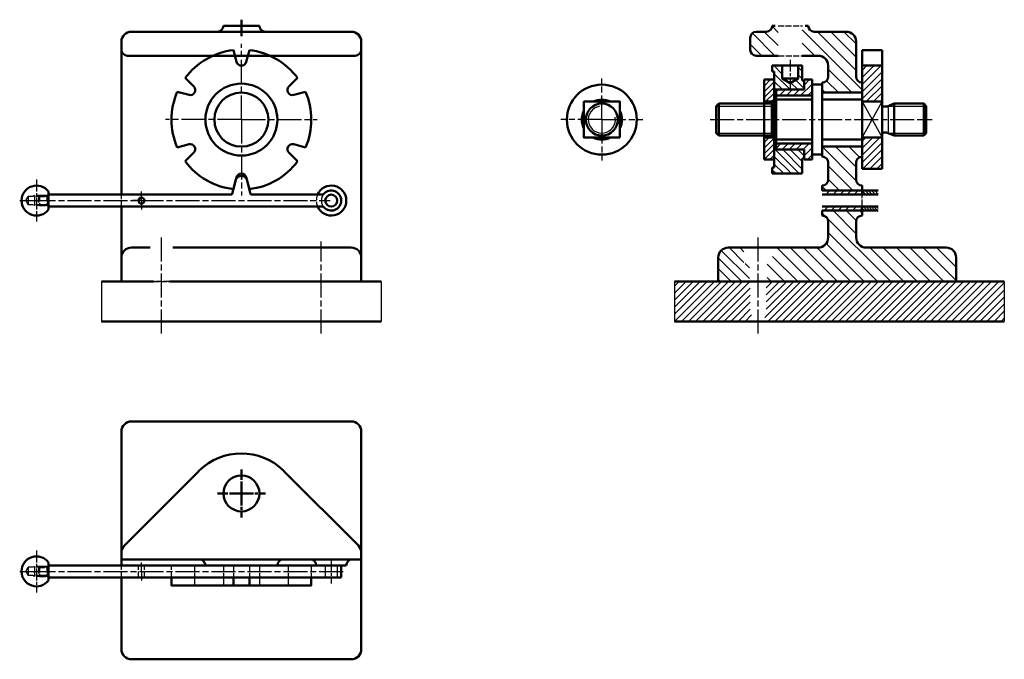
# Model space of a CAD drawing. Extents: x 69 to 561, y 61 to 381.
import ezdxf

# ---------------------------------------------------------------- set-up
doc = ezdxf.new("R2010")
doc.units = 0
for name, pattern in [('AM_ISO02W050', [7.5, 6, -1.5]), ('AM_ISO02W050x2', [3.75, 3, -0.75]), ('AM_ISO08W050', [18, 12, -1.5, 3, -1.5]), ('AM_ISO08W050x2', [9, 6, -0.75, 1.5, -0.75])]:
    doc.linetypes.add(name, pattern=pattern)
for name, color, linetype, lineweight in [('AM_0', 7, 'CONTINUOUS', 50), ('AM_2', 5, 'CONTINUOUS', 50), ('AM_3', 6, 'AM_ISO02W050', 25), ('AM_4', 3, 'CONTINUOUS', 25), ('AM_7', 150, 'AM_ISO08W050', 25), ('AM_7N', 140, 'AM_ISO08W050', 25), ('AM_8', 1, 'CONTINUOUS', 25)]:
    doc.layers.add(name, color=color, linetype=linetype, lineweight=lineweight)
doc.linetypes.add('amzigzag', pattern='A,0.0001,[135,ltypeshp.shx,S=0.04,R=0,X=0,Y=0],-11', length=11.0001)
pattern_1 = [(45, (60.201, 58.519), (-1.767767, 1.767767), [])]
pattern_2 = [(45, (72.021, 51.1806), (-1.767767, 1.767767), [])]
pattern_3 = [(45, (168.9428, 89.7904), (-1.414214, 1.414214), [])]
pattern_4 = [(45, (63.6077, 31.6526), (-1.767767, 1.767767), [])]
pattern_5 = [(135, (63.6077, 0), (-3.3234, -3.3234), [])]

# ---------------------------------------------------------------- blocks, each defined once
blk = doc.blocks.new('*U0')
at = {"layer": 'AM_3'}
for p, q in [((0.3, 2.1), (0, 2.62)), ((0.07, 2.5), (7, 2.5)), ((0.3, 2.1), (0.3, -2.1)), ((0.3, 2.1), (10.2, 2.1)), ((7, -2.5), (7, 2.5)), ((7, 2.5), (7.8, 2.1)), ((11.41, 0), (10.2, 2.1)), ((10.2, -2.1), (10.2, 2.1)), ((11.41, 0), (10.2, -2.1)), ((0.3, -2.1), (0, -2.62)), ((0.07, -2.5), (7, -2.5)), ((0.3, -2.1), (10.2, -2.1)), ((7, -2.5), (7.8, -2.1))]:
    blk.add_line(p, q, dxfattribs=at)
at = {"layer": 'AM_7', "linetype": 'AM_ISO08W050x2'}
blk.add_line((6, -10.5), (6, 10.5), dxfattribs=at)
at = {"layer": 'AM_7N', "linetype": 'AM_ISO08W050x2'}
blk.add_line((14.41, 0), (-3, 0), dxfattribs=at)
blk = doc.blocks.new('*U1')
at = {"layer": 'AM_0'}
for p, q in [((0, 4), (6.5, 4)), ((6.5, 4), (6.5, -4)), ((6.5, 4), (8.81, 0)), ((0, -4), (6.5, -4)), ((6.5, -4), (8.81, 0))]:
    blk.add_line(p, q, dxfattribs=at)
at = {"layer": 'AM_7', "linetype": 'AM_ISO08W050x2'}
blk.add_line((-3, 0), (11.81, 0), dxfattribs=at)

msp = doc.modelspace()

# ---------------------------------------------------------------- hatches: boundary and pattern name
at = {"layer": 'AM_8'}
h = msp.add_hatch(dxfattribs=at)
h.set_pattern_fill('_U', color=256, scale=4.7, angle=135, style=0, pattern_type=0)
h.set_pattern_definition([(135, (60.201, 58.519), (-3.3234, -3.3234), [])])
edge = h.paths.add_edge_path()
edge.add_line((490.35, 344.77), (490.35, 349.77))
edge.add_arc((490.35, 352.77), 3, 180, 270, ccw=False)
edge.add_line((487.35, 352.77), (487.35, 370.27))
edge.add_arc((482.35, 370.27), 5, 0, 90)
edge.add_line((482.35, 375.27), (466.35, 375.27))
edge.add_arc((466.35, 378.27), 3, 180, 270, ccw=False)
edge.add_line((463.35, 378.27), (461.85, 378.27))
edge.add_line((461.85, 378.27), (460.42, 378.27))
edge.add_arc((460.75, 377.77), 0.6, 123.5573, 180)
edge.add_line((460.15, 377.77), (460.15, 377.1))
edge.add_arc((460.75, 377.1), 0.6, 180, 195)
edge.add_line((460.17, 376.94), (460.35, 376.27))
edge.add_line((460.35, 376.27), (460.35, 363.27))
edge.add_line((460.35, 363.27), (468.35, 363.27))
edge.add_arc((468.35, 358.27), 5, 0, 90, ccw=False)
edge.add_line((473.35, 358.27), (473.35, 352.77))
edge.add_arc((470.35, 352.77), 3, 270, 360, ccw=False)
edge.add_line((470.35, 349.77), (470.35, 344.77))
edge.add_line((470.35, 344.77), (490.35, 344.77))
edge = h.paths.add_edge_path()
edge.add_line((448.55, 377.1), (448.55, 377.77))
edge.add_arc((447.95, 377.77), 0.6, 0, 56.4427)
edge.add_line((448.29, 378.27), (446.85, 378.27))
edge.add_line((446.85, 378.27), (445.35, 378.27))
edge.add_arc((442.35, 378.27), 3, 270, 360, ccw=False)
edge.add_line((442.35, 375.27), (437.35, 375.27))
edge.add_arc((437.35, 372.27), 3, 90, 180)
edge.add_line((434.35, 372.27), (434.35, 366.27))
edge.add_arc((437.35, 366.27), 3, 180, 270)
edge.add_line((437.35, 363.27), (448.35, 363.27))
edge.add_line((448.35, 363.27), (448.35, 376.27))
edge.add_line((448.35, 376.27), (448.53, 376.94))
edge.add_arc((447.95, 377.1), 0.6, 345, 360)
h = msp.add_hatch(dxfattribs=at)
h.set_pattern_fill('_U', color=256, scale=2.7, angle=135, style=0, pattern_type=0)
h.set_pattern_definition([(135, (63.6077, 0), (-1.909188, -1.909188), [])])
h.paths.add_polyline_path([(450.35, 358.27), (445.35, 358.27), (445.35, 355.27), (446.35, 355.27), (446.35, 346.27), (461.35, 346.27), (461.35, 350.77), (460.35, 350.77), (460.35, 358.27), (458.35, 358.27), (458.35, 351.77), (454.35, 349.46), (450.35, 351.77)])
h = msp.add_hatch(dxfattribs=at)
h.set_pattern_fill('_U', color=256, scale=2.5, angle=45, style=0, pattern_type=0)
h.set_pattern_definition(pattern_4)
h.paths.add_polyline_path([(500.35, 340.27), (500.35, 358.27), (490.35, 358.27), (490.35, 340.27)])
h = msp.add_hatch(dxfattribs=at)
h.set_pattern_fill('_U', color=256, scale=2, angle=45, style=0, pattern_type=0)
h.set_pattern_definition(pattern_3)
h.paths.add_polyline_path([(441.35, 351.27), (441.35, 340.27), (446.35, 340.27), (446.35, 351.27)])
h = msp.add_hatch(dxfattribs=at)
h.set_pattern_fill('_U', color=256, scale=2.5, angle=45, style=0, pattern_type=0)
h.set_pattern_definition(pattern_2)
h.paths.add_polyline_path([(461.35, 351.27), (461.35, 346.27), (447.35, 346.27), (447.35, 343.27), (465.35, 343.27), (465.35, 351.27)])
h = msp.add_hatch(dxfattribs=at)
h.set_pattern_fill('_U', color=256, scale=2, angle=45, style=0, pattern_type=0)
h.set_pattern_definition(pattern_3)
h.paths.add_polyline_path([(441.35, 322.27), (441.35, 311.27), (446.35, 311.27), (446.35, 322.27)])
h = msp.add_hatch(dxfattribs=at)
h.set_pattern_fill('_U', color=256, scale=2.5, angle=45, style=0, pattern_type=0)
h.set_pattern_definition(pattern_4)
h.paths.add_polyline_path([(500.35, 306.64), (500.35, 322.27), (490.35, 322.27), (490.35, 306.64)])
h = msp.add_hatch(dxfattribs=at)
h.set_pattern_fill('_U', color=256, scale=2.7, angle=135, style=0, pattern_type=0)
h.set_pattern_definition([(135, (170.3925, 88.6078), (-1.909188, -1.909188), [])])
h.paths.add_polyline_path([(460.35, 311.77), (461.35, 311.77), (461.35, 316.27), (446.35, 316.27), (446.35, 307.27), (445.35, 307.27), (445.35, 304.27), (460.35, 304.27)], flags=0)
h = msp.add_hatch(dxfattribs=at)
h.set_pattern_fill('_U', color=256, scale=2.5, angle=45, style=0, pattern_type=0)
h.set_pattern_definition(pattern_2)
h.paths.add_polyline_path([(447.35, 316.27), (461.35, 316.27), (461.35, 311.27), (465.35, 311.27), (465.35, 319.27), (447.35, 319.27)])
h = msp.add_hatch(dxfattribs=at)
h.set_pattern_fill('_U', color=256, scale=4.7, angle=135, style=0, pattern_type=0)
h.set_pattern_definition(pattern_5)
edge = h.paths.add_edge_path()
edge.add_line((490.35, 312.77), (490.35, 317.77))
edge.add_line((490.35, 317.77), (470.35, 317.77))
edge.add_line((470.35, 317.77), (470.35, 312.77))
edge.add_arc((470.35, 309.77), 3, 0, 90, ccw=False)
edge.add_line((473.35, 309.77), (473.35, 301.27))
edge.add_arc((470.35, 301.27), 3, -90, 0, ccw=False)
edge.add_line((470.35, 298.27), (470.35, 295.77))
edge.add_line((470.35, 295.77), (490.35, 295.77))
edge.add_line((490.35, 295.77), (490.35, 298.27))
edge.add_arc((490.35, 301.27), 3, 180, 270, ccw=False)
edge.add_line((487.35, 301.27), (487.35, 309.77))
edge.add_arc((490.35, 309.77), 3, 90, 180, ccw=False)
h = msp.add_hatch(dxfattribs=at)
h.set_pattern_fill('_U', color=256, scale=2.5, angle=45, style=0, pattern_type=0)
h.set_pattern_definition(pattern_1)
h.paths.add_polyline_path([(490.35, 295.77), (470.35, 295.77), (470.35, 293.77), (490.35, 293.77)])
h = msp.add_hatch(dxfattribs=at)
h.set_pattern_fill('_U', color=256, scale=1.128, angle=135, style=0, pattern_type=0)
h.set_pattern_definition([(135, (63.6077, 31.6526), (-0.7976164, -0.7976164), [])])
h.paths.add_polyline_path([(498.35, 295.77), (490.35, 295.77), (490.35, 293.77), (498.35, 293.77)])
h = msp.add_hatch(dxfattribs=at)
h.set_pattern_fill('_U', color=256, scale=4.7, angle=135, style=0, pattern_type=0)
h.set_pattern_definition(pattern_5)
edge = h.paths.add_edge_path()
edge.add_arc((532.35, 262.27), 5, 0, 90)
edge.add_line((532.35, 267.27), (492.35, 267.27))
edge.add_arc((492.35, 272.27), 5, 180, 270, ccw=False)
edge.add_line((487.35, 272.27), (487.35, 280.27))
edge.add_arc((490.35, 280.27), 3, 90, 180, ccw=False)
edge.add_line((490.35, 283.27), (490.35, 285.77))
edge.add_line((490.35, 285.77), (470.35, 285.77))
edge.add_line((470.35, 285.77), (470.35, 283.27))
edge.add_arc((470.35, 280.27), 3, 0, 90, ccw=False)
edge.add_line((473.35, 280.27), (473.35, 272.27))
edge.add_arc((468.35, 272.27), 5, -90, 0, ccw=False)
edge.add_line((468.35, 267.27), (445.5, 267.27))
edge.add_line((445.5, 267.27), (445.5, 259.27))
edge.add_line((445.5, 259.27), (442.75, 259.27))
edge.add_line((442.75, 259.27), (442.75, 250.27))
edge.add_line((442.75, 250.27), (537.35, 250.27))
edge.add_line((537.35, 250.27), (537.35, 262.27))
h = msp.add_hatch(dxfattribs=at)
h.set_pattern_fill('_U', color=256, scale=2.5, angle=45, style=0, pattern_type=0)
h.set_pattern_definition(pattern_1)
h.paths.add_polyline_path([(490.35, 287.77), (470.35, 287.77), (470.35, 285.77), (490.35, 285.77)])
h = msp.add_hatch(dxfattribs=at)
h.set_pattern_fill('_U', color=256, scale=0.94, angle=135, style=0, pattern_type=0)
h.set_pattern_definition([(135, (63.6077, 31.6526), (-0.6646804, -0.6646804), [])])
h.paths.add_polyline_path([(490.35, 285.77), (498.35, 285.77), (498.35, 287.77), (490.35, 287.77)])
h = msp.add_hatch(dxfattribs=at)
h.set_pattern_fill('_U', color=256, scale=3.76, angle=135, style=0, pattern_type=0)
h.set_pattern_definition([(135, (63.6077, 0), (-2.65872, -2.65872), [])])
edge = h.paths.add_edge_path()
edge.add_line((433.95, 250.27), (433.95, 259.27))
edge.add_line((433.95, 259.27), (431.2, 259.27))
edge.add_line((431.2, 259.27), (431.2, 267.27))
edge.add_line((431.2, 267.27), (423.35, 267.27))
edge.add_arc((423.35, 262.27), 5, 90, 180)
edge.add_line((418.35, 262.27), (418.35, 250.27))
edge.add_line((418.35, 250.27), (433.95, 250.27))
h = msp.add_hatch(dxfattribs=at)
h.set_pattern_fill('_U', color=256, scale=2.5, angle=45, style=0, pattern_type=0)
h.set_pattern_definition([(45, (63.6077, 0), (-1.767767, 1.767767), [])])
h.paths.add_polyline_path([(396.47, 230.27), (435.03, 230.27), (435.03, 234.36), (434.35, 235.04), (434.35, 250.27), (396.47, 250.27)])
h = msp.add_hatch(dxfattribs=at)
h.set_pattern_fill('_U', color=256, scale=2.5, angle=45, style=0, pattern_type=0)
h.set_pattern_definition([(45, (51.6077, 43.7503), (-1.767767, 1.767767), [])])
h.paths.add_polyline_path([(561.47, 230.27), (561.47, 250.27), (442.35, 250.27), (442.35, 235.04), (441.68, 234.36), (441.68, 230.27), (508.53, 230.27)])

# ---------------------------------------------------------------- linework, layer by layer
at = {"layer": 'AM_0', "linetype": 'AM_ISO08W050x2'}
for p, q in [((179.75, 381.27), (179.75, 372.27)), ((179.75, 144.27), (179.75, 156.27)), ((179.75, 144.27), (167.75, 144.27)), ((179.75, 144.27), (191.75, 144.27)), ((179.75, 144.27), (179.75, 132.27))]:
    msp.add_line(p, q, dxfattribs=at)
at = {"layer": 'AM_0'}
for p, q in [((124.75, 375.27), (234.75, 375.27)), ((162.75, 375.27), (167.75, 375.27)), ((170.75, 378.27), (188.75, 378.27)), ((437.35, 375.27), (442.35, 375.27)), ((445.35, 378.27), (446.85, 378.27)), ((461.85, 378.27), (463.35, 378.27)), ((466.35, 375.27), (482.35, 375.27)), ((119.75, 293.77), (119.75, 370.27)), ((239.75, 370.27), (239.75, 267.27)), ((434.35, 372.27), (434.35, 366.27)), ((487.35, 352.77), (487.35, 370.27)), ((177.33, 360.12), (175.75, 366.04)), ((183.75, 366.04), (182.16, 360.12)), ((490.35, 366.04), (500.35, 366.04)), ((490.35, 366.04), (490.35, 344.07)), ((500.35, 366.04), (500.35, 347.32)), ((122.75, 363.27), (236.75, 363.27)), ((437.35, 363.27), (448.35, 363.27)), ((460.35, 363.27), (468.35, 363.27)), ((473.35, 352.77), (473.35, 358.27)), ((490.35, 358.27), (500.35, 358.27)), ((151.63, 352.12), (155.96, 347.79)), ((203.53, 347.79), (207.86, 352.12)), ((441.35, 351.27), (446.35, 351.27)), ((441.35, 351.27), (441.35, 311.27)), ((446.35, 351.27), (446.35, 311.27)), ((461.35, 351.27), (461.35, 346.27)), ((461.35, 351.27), (465.35, 351.27)), ((465.35, 351.27), (465.35, 348.77)), ((153.55, 343.61), (147.63, 345.19)), ((211.86, 345.19), (205.94, 343.61)), ((447.35, 346.27), (461.35, 346.27)), ((447.35, 346.27), (447.35, 316.27)), ((465.35, 348.77), (470.35, 348.77)), ((465.35, 348.77), (465.35, 313.77)), ((470.35, 349.77), (470.35, 348.77)), ((470.35, 348.77), (470.35, 313.77)), ((490.35, 349.77), (490.35, 344.07)), ((500.35, 347.32), (500.35, 340.27)), ((441.35, 340.27), (446.35, 340.27)), ((447.35, 343.27), (465.35, 343.27)), ((447.35, 341.27), (465.35, 341.27)), ((447.35, 341.27), (447.35, 321.27)), ((465.35, 341.27), (465.35, 321.27)), ((470.35, 344.77), (490.35, 344.77)), ((470.35, 341.27), (490.35, 341.27)), ((470.35, 341.27), (470.35, 321.27)), ((490.35, 344.07), (490.35, 341.97)), ((490.35, 344.07), (490.35, 341.97)), ((490.35, 341.97), (490.35, 341.27)), ((490.35, 341.97), (490.35, 341.27)), ((490.35, 341.27), (490.35, 321.27)), ((490.35, 340.27), (500.35, 340.27)), ((490.35, 340.27), (490.35, 322.27)), ((500.35, 340.27), (500.35, 322.27)), ((417.35, 338.04), (418.58, 339.27)), ((417.35, 338.04), (417.35, 324.5)), ((418.58, 339.27), (447.35, 339.27)), ((418.58, 339.27), (418.58, 323.27)), ((445.23, 339.27), (445.23, 323.27)), ((447.35, 339.27), (447.35, 323.27)), ((500.35, 338.77), (500.35, 323.77)), ((501.35, 337.77), (502.49, 337.77)), ((502.87, 337.84), (506.35, 339.27)), ((506.35, 339.27), (521.13, 339.27)), ((506.35, 339.27), (506.35, 323.27)), ((521.13, 339.27), (521.13, 323.27)), ((521.13, 339.27), (522.35, 338.04)), ((522.35, 338.04), (522.35, 324.5)), ((417.35, 324.5), (418.58, 323.27)), ((418.58, 323.27), (447.35, 323.27)), ((441.35, 322.27), (446.35, 322.27)), ((447.35, 321.27), (465.35, 321.27)), ((470.35, 321.27), (490.35, 321.27)), ((490.35, 322.27), (500.35, 322.27)), ((490.35, 321.27), (490.35, 320.57)), ((490.35, 321.27), (490.35, 320.57)), ((490.35, 320.57), (490.35, 318.47)), ((490.35, 320.57), (490.35, 318.47)), ((500.35, 322.27), (500.35, 315.22)), ((501.35, 324.77), (502.49, 324.77)), ((502.87, 324.7), (506.35, 323.27)), ((506.35, 323.27), (521.13, 323.27)), ((521.13, 323.27), (522.35, 324.5)), ((147.63, 317.35), (153.55, 318.93)), ((205.94, 318.93), (211.86, 317.35)), ((447.35, 319.27), (465.35, 319.27)), ((447.35, 316.27), (461.35, 316.27)), ((461.35, 311.27), (461.35, 316.27)), ((470.35, 317.77), (490.35, 317.77)), ((490.35, 318.47), (490.35, 312.77)), ((490.35, 318.47), (490.35, 306.64)), ((155.96, 314.75), (151.63, 310.42)), ((207.86, 310.42), (203.53, 314.75)), ((441.35, 311.27), (446.35, 311.27)), ((461.35, 311.27), (465.35, 311.27)), ((465.35, 313.77), (470.35, 313.77)), ((465.35, 313.77), (465.35, 311.27)), ((470.35, 313.77), (470.35, 312.77)), ((500.35, 315.22), (500.35, 306.64)), ((473.35, 301.27), (473.35, 309.77)), ((487.35, 301.27), (487.35, 309.77)), ((490.35, 306.64), (500.35, 306.64)), ((175.11, 294.14), (177.02, 301.27)), ((175.75, 296.5), (177.33, 302.42)), ((182.16, 302.42), (183.75, 296.5)), ((182.47, 301.27), (184.38, 294.14)), ((470.35, 295.77), (470.35, 298.27)), ((470.35, 295.77), (490.35, 295.77)), ((490.35, 295.77), (470.35, 295.77)), ((490.35, 293.27), (490.35, 298.27)), ((498.35, 295.77), (490.35, 295.77)), ((490.35, 293.27), (490.35, 295.77)), ((490.35, 293.27), (490.35, 295.77)), ((83.25, 295.27), (83.25, 286.27)), ((83.25, 293.77), (174.63, 293.77)), ((184.86, 293.77), (220.27, 293.77)), ((470.35, 293.77), (490.35, 293.77)), ((490.35, 293.77), (498.35, 293.77)), ((83.25, 287.77), (220.27, 287.77)), ((119.75, 250.27), (119.75, 287.77)), ((470.35, 287.77), (490.35, 287.77)), ((470.35, 283.27), (470.35, 285.77)), ((470.35, 285.77), (490.35, 285.77)), ((490.35, 285.77), (470.35, 285.77)), ((490.35, 283.27), (490.35, 288.27)), ((490.35, 285.77), (490.35, 288.27)), ((490.35, 285.77), (490.35, 288.27)), ((490.35, 287.77), (498.35, 287.77)), ((490.35, 285.77), (498.35, 285.77)), ((473.35, 272.27), (473.35, 280.27)), ((487.35, 272.27), (487.35, 280.27)), ((124.75, 267.27), (134.05, 267.27)), ((145.45, 267.27), (234.75, 267.27)), ((239.75, 267.27), (239.75, 250.27)), ((468.35, 267.27), (423.35, 267.27)), ((433.95, 267.27), (432.65, 267.27)), ((442.75, 267.27), (433.95, 267.27)), ((444.05, 267.27), (442.75, 267.27)), ((512.95, 267.27), (492.35, 267.27)), ((521.75, 267.27), (512.95, 267.27)), ((532.35, 267.27), (521.75, 267.27)), ((418.35, 262.27), (418.35, 250.27)), ((537.35, 250.27), (537.35, 262.27)), ((109.75, 250.27), (135.75, 250.27)), ((135.75, 250.27), (119.75, 250.27)), ((239.75, 250.27), (143.75, 250.27)), ((143.75, 250.27), (249.75, 250.27)), ((396.47, 250.27), (561.47, 250.27)), ((418.35, 250.27), (537.35, 250.27)), ((434.35, 250.27), (435.35, 250.27)), ((435.35, 250.27), (441.35, 250.27)), ((441.35, 250.27), (442.35, 250.27)), ((109.75, 230.27), (249.75, 230.27)), ((396.47, 230.27), (561.47, 230.27)), ((124.75, 180.27), (234.75, 180.27)), ((119.75, 108.27), (119.75, 175.27)), ((239.75, 175.27), (239.75, 66.27)), ((158.53, 155.48), (121.21, 118.16)), ((200.96, 155.48), (238.28, 118.16)), ((83.25, 109.77), (83.25, 100.77)), ((119.75, 111.27), (239.75, 111.27)), ((83.25, 108.27), (229.75, 108.27)), ((229.75, 108.27), (229.75, 102.25)), ((229.75, 108.27), (232.25, 108.27)), ((232.25, 108.27), (232.25, 108.27)), ((83.25, 102.27), (229.75, 102.25)), ((119.75, 66.27), (119.75, 102.26)), ((175.75, 102.26), (175.75, 98.27)), ((183.75, 102.26), (183.75, 98.27)), ((234.75, 61.27), (124.75, 61.27))]:
    msp.add_line(p, q, dxfattribs=at)
for points in [[(369.11, 322.27), (369.11, 340.27), (351.11, 340.27), (351.11, 322.27), (369.11, 322.27)], [(214.75, 102.25), (214.75, 98.27), (144.75, 98.27), (144.75, 102.26)]]:
    msp.add_lwpolyline(points, dxfattribs=at)
for centre, radius in [((179.75, 331.27), 18), ((360.11, 331.27), 17.5), ((179.75, 331.27), 13.5), ((360.11, 331.27), 8), ((129.75, 290.77), 1.5), ((224.75, 290.77), 3), ((179.75, 144.27), 9)]:
    msp.add_circle(centre, radius, dxfattribs=at)
for centre, radius, start, end in [((124.75, 370.27), 5, 90, 180), ((167.75, 378.27), 3, 270, 0), ((191.75, 378.27), 3, 180, 270), ((234.75, 370.27), 5, 0, 90), ((437.35, 372.27), 3, 90, 180), ((442.35, 378.27), 3, 270, 0), ((466.35, 378.27), 3, 180, 270), ((482.35, 370.27), 5, 0, 90), ((122.75, 366.27), 3, 180, 270), ((179.75, 331.27), 35, 96.5624, 143.4376), ((179.75, 331.27), 35, 36.5624, 83.4376), ((236.75, 366.27), 3, 270, 0), ((437.35, 366.27), 3, 180, 270), ((179.75, 360.77), 2.5, 195, 345), ((468.35, 358.27), 5, 0, 90), ((470.35, 352.77), 3, 270, 0), ((490.35, 352.77), 3, 180, 270), ((179.75, 331.27), 35, 156.5624, 203.4376), ((154.2, 346.02), 2.5, 255, 45), ((205.3, 346.02), 2.5, 135, 285), ((179.75, 331.27), 35, 336.5624, 23.4376), ((360.11, 331.27), 10, 64.1581, 115.8419), ((360.11, 331.27), 10, 154.1581, 205.8419), ((360.11, 331.27), 10, 0, 25.8419), ((501.35, 338.77), 1, 180, 270), ((502.49, 338.77), 1, 270, 292.2424), ((360.11, 331.27), 10, 334.1581, 0), ((360.11, 331.27), 10, 244.1581, 295.8419), ((501.35, 323.77), 1, 90, 180), ((502.49, 323.77), 1, 67.7576, 90), ((154.2, 316.52), 2.5, 315, 105), ((205.3, 316.52), 2.5, 75, 225), ((179.75, 331.27), 35, 216.5624, 263.4376), ((179.75, 331.27), 35, 276.5624, 323.4376), ((470.35, 309.77), 3, 0, 90), ((490.35, 309.77), 3, 90, 180), ((179.75, 300.22), 2.92, 21.143, 158.857), ((179.75, 301.77), 2.5, 15, 165), ((470.35, 301.27), 3, 270, 0), ((490.35, 301.27), 3, 180, 270), ((77.25, 290.77), 7.5, 36.8699, 323.1301), ((224.75, 290.77), 7.5, 0, 156.4218), ((224.75, 290.77), 5, 221.8103, 138.1897), ((174.63, 294.27), 0.5, 270, 345), ((184.86, 294.27), 0.5, 195, 270), ((224.75, 290.77), 7.5, 203.5782, 0), ((220.27, 294.77), 1, 270, 318.1897), ((220.27, 286.77), 1, 41.8103, 90), ((470.35, 280.27), 3, 0, 90), ((490.35, 280.27), 3, 90, 180), ((468.35, 272.27), 5, 270, 0), ((492.35, 272.27), 5, 180, 270), ((124.75, 262.27), 5, 90, 180), ((234.75, 262.27), 5, 0, 90), ((423.35, 262.27), 5, 90, 180), ((532.35, 262.27), 5, 0, 90), ((124.75, 175.27), 5, 90, 180), ((234.75, 175.27), 5, 0, 90), ((179.75, 134.27), 30, 45, 135), ((124.75, 114.63), 5, 135, 180), ((234.75, 114.63), 5, 0, 45), ((77.25, 105.27), 7.5, 36.8699, 323.1301), ((158.75, 108.27), 3, 0, 90), ((200.75, 108.27), 3, 90, 180), ((214.25, 108.27), 3, 0, 90), ((235.25, 108.27), 3, 90, 180), ((124.75, 66.27), 5, 180, 270), ((234.75, 66.27), 5, 270, 0)]:
    msp.add_arc(centre, radius, start, end, dxfattribs=at)
at = {"layer": 'AM_2'}
for p, q in [((445.35, 358.27), (460.35, 358.27)), ((445.35, 358.27), (445.35, 355.27)), ((445.35, 355.27), (446.35, 355.27)), ((446.35, 355.27), (446.35, 346.27)), ((460.35, 358.27), (460.35, 350.77)), ((460.35, 350.77), (461.35, 350.77)), ((461.35, 350.77), (461.35, 346.27)), ((446.35, 346.27), (461.35, 346.27)), ((446.35, 316.27), (461.35, 316.27)), ((446.35, 316.27), (446.35, 307.27)), ((461.35, 316.27), (461.35, 311.77)), ((460.35, 311.77), (460.35, 304.27)), ((460.35, 311.77), (461.35, 311.77)), ((445.35, 307.27), (445.35, 304.27)), ((445.35, 307.27), (446.35, 307.27)), ((445.35, 304.27), (460.35, 304.27))]:
    msp.add_line(p, q, dxfattribs=at)
at = {"layer": 'AM_3', "linetype": 'AM_ISO02W050x2'}
for p, q in [((448.29, 378.27), (460.42, 378.27)), ((448.35, 363.27), (460.35, 363.27)), ((78.25, 292.78), (78.74, 293.27)), ((78.25, 292.78), (82.4, 292.78)), ((78.25, 292.78), (78.25, 288.76)), ((78.74, 293.27), (83.25, 293.27)), ((78.74, 293.27), (78.74, 288.27)), ((82.4, 293.27), (82.4, 288.27)), ((82.4, 292.78), (83.25, 293.27)), ((119.75, 287.77), (119.75, 293.77)), ((490.35, 288.27), (490.35, 293.27)), ((490.35, 288.27), (490.35, 293.27)), ((490.35, 288.27), (490.35, 293.27)), ((78.25, 288.76), (82.4, 288.76)), ((78.25, 288.76), (78.74, 288.27)), ((78.74, 288.27), (83.25, 288.27)), ((82.4, 288.76), (83.25, 288.27)), ((135.75, 250.27), (143.75, 250.27)), ((143.75, 250.27), (135.75, 250.27)), ((78.25, 107.28), (78.74, 107.77)), ((78.25, 107.28), (78.25, 103.26)), ((78.25, 107.28), (82.4, 107.28)), ((78.74, 107.77), (78.74, 102.77)), ((78.74, 107.77), (83.25, 107.77)), ((82.4, 107.77), (82.4, 102.77)), ((82.4, 107.28), (83.25, 107.77)), ((119.75, 102.26), (119.75, 108.27)), ((128.25, 102.26), (128.25, 108.27)), ((131.25, 102.26), (131.25, 108.27)), ((144.75, 102.26), (144.75, 108.27)), ((156.36, 108.27), (156.36, 102.26)), ((170.75, 108.27), (170.75, 102.26)), ((175.75, 108.27), (175.75, 102.26)), ((183.75, 108.27), (183.75, 102.26)), ((188.75, 108.27), (188.75, 102.25)), ((203.13, 108.27), (203.13, 102.25)), ((214.75, 108.27), (214.75, 102.25)), ((78.25, 103.26), (82.4, 103.26)), ((78.25, 103.26), (78.74, 102.77)), ((78.74, 102.77), (83.25, 102.77)), ((82.4, 103.26), (83.25, 102.77))]:
    msp.add_line(p, q, dxfattribs=at)
at = {"layer": 'AM_3'}
for p, q in [((221.75, 108.27), (221.75, 102.27)), ((227.75, 108.27), (227.75, 102.27)), ((156.36, 102.26), (156.36, 98.27)), ((170.75, 102.26), (170.75, 98.27)), ((188.75, 102.25), (188.75, 98.27)), ((203.13, 102.25), (203.13, 98.27))]:
    msp.add_line(p, q, dxfattribs=at)
at = {"layer": 'AM_3', "linetype": 'AM_ISO02W050x2'}
for radius, start, end in [(5, 0, 221.8103), (7.5, 156.4218, 203.5782), (5, 138.1897, 0)]:
    msp.add_arc((224.75, 290.77), radius, start, end, dxfattribs=at)
at = {"layer": 'AM_4'}
for p, q in [((490.35, 340.27), (500.35, 322.27)), ((490.35, 322.27), (500.35, 340.27)), ((417.35, 338.04), (445.23, 338.04)), ((445.23, 338.04), (447.35, 339.27)), ((503.35, 338.04), (522.35, 338.04)), ((503.35, 337.37), (503.35, 325.17)), ((417.35, 324.5), (445.23, 324.5)), ((445.23, 324.5), (447.35, 323.27)), ((503.35, 324.5), (522.35, 324.5))]:
    msp.add_line(p, q, dxfattribs=at)
at = {"layer": 'AM_4', "linetype": 'amzigzag'}
for p, q in [((109.75, 250.27), (109.75, 230.27)), ((249.75, 250.27), (249.75, 230.27)), ((396.47, 250.27), (396.47, 230.27)), ((561.47, 250.27), (561.47, 230.27))]:
    msp.add_line(p, q, dxfattribs=at)
at = {"layer": 'AM_4'}
msp.add_arc((360.11, 331.27), 6.77, 100, 10, dxfattribs=at)
at = {"layer": 'AM_7'}
for p, q in [((179.75, 331.27), (179.75, 369.27)), ((360.11, 331.27), (360.11, 351.77)), ((179.75, 331.27), (141.75, 331.27)), ((179.75, 331.27), (217.75, 331.27)), ((179.75, 331.27), (179.75, 293.27)), ((360.11, 331.27), (339.61, 331.27)), ((360.11, 331.27), (380.61, 331.27)), ((360.11, 331.27), (360.11, 310.77)), ((414.35, 331.27), (525.35, 331.27)), ((74.75, 290.77), (224.25, 290.77)), ((139.75, 224.27), (139.75, 273.27)), ((438.35, 224.27), (438.35, 273.27)), ((219.75, 224.27), (219.75, 270.27)), ((74.75, 105.27), (231.18, 105.27))]:
    msp.add_line(p, q, dxfattribs=at)
at = {"layer": 'AM_7', "linetype": 'AM_ISO08W050x2'}
for p, q in [((129.75, 290.77), (125.25, 290.77)), ((129.75, 290.77), (129.75, 295.27)), ((129.75, 290.77), (134.25, 290.77)), ((129.75, 290.77), (129.75, 286.27)), ((129.75, 105.27), (129.75, 109.77)), ((224.75, 111.27), (224.75, 99.27)), ((129.75, 105.27), (129.75, 100.77))]:
    msp.add_line(p, q, dxfattribs=at)

# ---------------------------------------------------------------- block references
at = {"layer": 'AM_0', "rotation": 180}
for p in [(83.25, 290.77), (83.25, 105.27)]:
    msp.add_blockref('*U0', p, dxfattribs=at)
at = {"layer": 'AM_2', "rotation": 270}
msp.add_blockref('*U1', (454.35, 358.27), dxfattribs=at)

doc.saveas('drawing.dxf')
